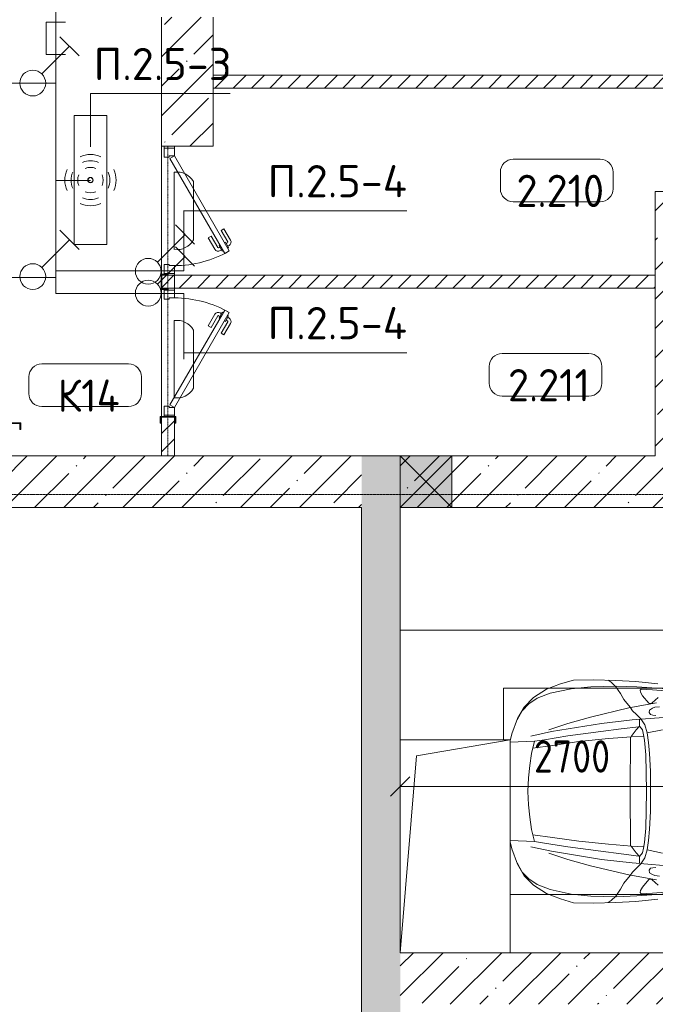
# Model space of a CAD drawing. Header units: millimetres. Extents: x -32229 to 288056, y -13689 to 125138.
# Tile 66 of 193: x -18513 to -13589, y 71500 to 79131. Entities that reach past the tile are written whole.
import ezdxf

# ---------------------------------------------------------------- set-up
doc = ezdxf.new("R2010")
doc.units = ezdxf.units.MM
doc.linetypes.add('3_ Штрих_ 1 х 1 мм', pattern=[2, 1, -1])
doc.linetypes.add('ADSK_Линия сетки', pattern=[25, 20, -2.5, 0, -2.5])
for name, color, linetype, lineweight in [('A-ANNO-DIMS', 7, 'Continuous', 9), ('A-ANNO-DIMS-200', 7, 'Continuous', 9), ('A-ANNO-NOTE', 7, 'Continuous', 18), ('A-AREA-IDEN', 7, 'Continuous', 9), ('A-DETL-GENF', 7, 'Continuous', 18), ('A-DETL-THIN', 7, 'Continuous', 9), ('A-DOOR', 7, 'Continuous', 18), ('A-DOOR-FRAM', 7, 'Continuous', 9), ('A-FLOR', 7, 'Continuous', 18), ('A-GLAZ', 7, 'Continuous', 18), ('A-WALL', 7, 'Continuous', 18), ('A-WALL-PATT', 7, 'Continuous', 40), ('C-PRKG', 7, 'Continuous', 18), ('G-ANNO-TEXT', 7, 'Continuous', 9), ('I-WALL', 7, 'Continuous', 18), ('M-EQPM', 7, 'Continuous', 18), ('S-BEAM', 7, 'Continuous', 18), ('S-COLS', 7, 'Continuous', 18), ('S-GRID', 7, 'Continuous', 9)]:
    doc.layers.add(name, color=color, linetype=linetype, lineweight=lineweight)
doc.layers.add('A-DETL', color=7, linetype='Continuous', lineweight=9, true_color=0x00a600)
doc.styles.add('GOST Common_3', font='GOST_Common.ttf', dxfattribs={"width": 0.9, "height": 250})
doc.styles.add('GOST Common_4', font='GOST_Common.ttf', dxfattribs={"height": 250})
doc.styles.add('ISOCPEUR', font='isocpeur.ttf', dxfattribs={"height": 250})
doc.dimstyles.new('ГОСТ_2_5_мм2_1', dxfattribs={"dimscale": 304.8, "dimtxt": 251.428749, "dimasz": 0.492126, "dimexe": 0.492126, "dimexo": 0.656168, "dimgap": 0.098425, "dimtad": 1, "dimdec": 0, "dimdsep": 46, "dimtxsty": 'GOST Common_3', "dimblk1": 'OBLIQUE', "dimblk2": 'OBLIQUE', "dimsah": 1, "dimcen": 0.09, "dimazin": 2, "dimtfac": 1, "dimtdec": 4, "dimtix": 1, "dimtmove": 0, "dimatfit": 3, "dimfxl": 1, "dimtvp": 1, "dimtolj": 1, "dimtzin": 0, "dimarcsym": 2})
pattern_1 = [(45, (0, 0), (-70.71068, 70.71068), [])]
pattern_2 = [(45, (0, 0), (-228.0985, 228.0985), []), (45, (228.1, 0), (-228.0985, 228.0985), [403.225, -80.645, 6.706, -73.939])]

# ---------------------------------------------------------------- blocks, each defined once
blk = doc.blocks.new('АР_Дверь однопольная - 1000х2100h_850__Кладовая-4627047--02 ЭО')
at = {"layer": 'A-DOOR', "color": 253, "lineweight": 13, "true_color": 0xaaaaaa}
for p, q in [((-311.1, 475), (-331.1, 440.4)), ((425, 50), (-311.1, 475)), ((-331.1, 440.4), (405, 15.4)), ((405, 15.4), (425, 50))]:
    blk.add_line(p, q, dxfattribs=at)
at = {"layer": 'A-DOOR', "color": 253, "lineweight": 5, "true_color": 0xaaaaaa}
for p, q in [((-289.5, 462.5), (-285.5, 469.4)), ((-285.5, 469.4), (-242.2, 444.4)), ((-274.6, 463.2), (-268.6, 473.6)), ((-253, 450.7), (-247, 461.1)), ((-151.4, 411.7), (-240.2, 462.9)), ((-138.9, 433.3), (-227.7, 484.6)), ((-309.5, 427.9), (-313.5, 420.9)), ((-313.5, 420.9), (-270.2, 395.9)), ((-302.6, 414.7), (-308.7, 404.3)), ((-281, 402.2), (-287, 391.8)), ((-196.4, 333.7), (-285.2, 385)), ((-270.2, 395.9), (-266.2, 402.9)), ((-242.2, 444.4), (-246.2, 437.5)), ((-151.4, 411.7), (-138.9, 433.3)), ((-208.9, 312.1), (-297.7, 363.3)), ((-196.4, 333.7), (-208.9, 312.1))]:
    blk.add_line(p, q, dxfattribs=at)
for centre, radius, start, end in [((425, 50), 850, 150, 180), ((-242.7, 458.6), 30, 60, 150), ((-242.7, 458.6), 4.99, 60, 150), ((-282.7, 389.3), 30, 150, 240), ((-282.7, 389.3), 4.99, 150, 240)]:
    blk.add_arc(centre, radius, start, end, dxfattribs=at)
at = {"layer": 'A-DOOR-FRAM', "color": 253, "lineweight": 13, "true_color": 0xaaaaaa}
for p, q in [((-485, 50), (-500, 50)), ((-425, 50), (-485, 50)), ((-485, 50), (-485, -30)), ((-425, 10), (-425, 50)), ((-415, 10), (-425, 10)), ((-415, -30), (-415, 10)), ((425, 10), (415, 10)), ((415, 10), (415, -30)), ((485, 50), (425, 50)), ((425, 50), (425, 10)), ((485, -30), (485, 50)), ((485, 50), (500, 50)), ((-485, -30), (-500, -30)), ((-485, -30), (-415, -30)), ((415, -30), (485, -30)), ((485, -30), (500, -30))]:
    blk.add_line(p, q, dxfattribs=at)
blk = doc.blocks.new('АР_Дверь однопольная - 1000х2100h_850__Кладовая-5767312--02 ЭО')
at = {"layer": 'A-DOOR', "color": 253, "lineweight": 13, "true_color": 0xaaaaaa}
for p, q in [((311.1, 475), (-425, 50)), ((331.1, 440.4), (311.1, 475)), ((-405, 15.4), (331.1, 440.4)), ((-425, 50), (-405, 15.4))]:
    blk.add_line(p, q, dxfattribs=at)
at = {"layer": 'A-DOOR', "color": 253, "lineweight": 5, "true_color": 0xaaaaaa}
for p, q in [((138.9, 433.3), (227.7, 484.6)), ((151.4, 411.7), (240.2, 462.9)), ((285.5, 469.4), (242.2, 444.4)), ((253, 450.7), (247, 461.1)), ((274.6, 463.2), (268.6, 473.6)), ((289.5, 462.5), (285.5, 469.4)), ((151.4, 411.7), (138.9, 433.3)), ((196.4, 333.7), (285.2, 385)), ((242.2, 444.4), (246.2, 437.5)), ((270.2, 395.9), (266.2, 402.9)), ((313.5, 420.9), (270.2, 395.9)), ((281, 402.2), (287, 391.8)), ((302.6, 414.7), (308.7, 404.3)), ((309.5, 427.9), (313.5, 420.9)), ((196.4, 333.7), (208.9, 312.1)), ((208.9, 312.1), (297.7, 363.3))]:
    blk.add_line(p, q, dxfattribs=at)
for centre, radius, start, end in [((242.7, 458.6), 30, 30, 120), ((242.7, 458.6), 4.99, 30, 120), ((-425, 50), 850, 360, 30), ((282.7, 389.3), 4.99, 300, 30), ((282.7, 389.3), 30, 300, 30)]:
    blk.add_arc(centre, radius, start, end, dxfattribs=at)
at = {"layer": 'A-DOOR-FRAM', "color": 253, "lineweight": 13, "true_color": 0xaaaaaa}
for p, q in [((-485, 50), (-500, 50)), ((-425, 50), (-485, 50)), ((-485, 50), (-485, -30)), ((-425, 10), (-425, 50)), ((-415, 10), (-425, 10)), ((-415, -30), (-415, 10)), ((425, 10), (415, 10)), ((415, 10), (415, -30)), ((485, 50), (425, 50)), ((425, 50), (425, 10)), ((485, -30), (485, 50)), ((485, 50), (500, 50)), ((-485, -30), (-500, -30)), ((-485, -30), (-415, -30)), ((415, -30), (485, -30)), ((485, -30), (500, -30))]:
    blk.add_line(p, q, dxfattribs=at)
blk = doc.blocks.new('АР_Машиноместо - 4900x2400_М__5300х2500_-V59--02 ЭО')
at = {"layer": 'A-DETL-GENF', "color": 254, "lineweight": 13, "true_color": 0xd4d4d4}
for p, q in [((439.5, -3468.5), (462, -3136.6)), ((2060.5, -3468.5), (2038, -3136.6)), ((771.7, -3268.5), (797.1, -3388.2)), ((1728.3, -3268.5), (1702.9, -3388.2)), ((564, -3316.2), (602.3, -3530.2)), ((1936, -3316.2), (1897.7, -3530.2)), ((734.6, -3405.8), (688.5, -3435.5)), ((797.1, -3388.2), (734.6, -3405.8)), ((870, -3377.1), (797.1, -3388.2)), ((957.1, -3368.9), (870, -3377.1)), ((1093.5, -3360.7), (957.1, -3368.9)), ((1250, -3360.7), (1093.5, -3360.7)), ((1250, -3360.7), (1406.5, -3360.7)), ((1406.5, -3360.7), (1542.9, -3368.9)), ((1542.9, -3368.9), (1630, -3377.1)), ((1630, -3377.1), (1702.9, -3388.2)), ((1702.9, -3388.2), (1765.4, -3405.8)), ((1765.4, -3405.8), (1811.5, -3435.5)), ((434.2, -3623.7), (439.5, -3468.5)), ((695.7, -3502.8), (723.2, -3741.5)), ((749.1, -3450.8), (765.5, -3589.1)), ((1750.9, -3450.8), (1734.5, -3589.1)), ((1804.3, -3502.8), (1776.8, -3741.5)), ((2065.8, -3623.7), (2060.5, -3468.5)), ((602.3, -3530.2), (673.6, -3827.1)), ((1897.7, -3530.2), (1826.4, -3827.1)), ((438.6, -3823.4), (434.2, -3623.7)), ((765.5, -3589.1), (785.7, -3746.6)), ((1734.5, -3589.1), (1714.3, -3746.6)), ((2061.4, -3823.4), (2065.8, -3623.7)), ((723.2, -3741.5), (786.9, -4128.3)), ((785.7, -3746.6), (819.4, -4000.8)), ((1714.3, -3746.6), (1680.6, -4000.8)), ((1776.8, -3741.5), (1713.1, -4128.3)), ((454.7, -3976.8), (438.6, -3823.4)), ((673.6, -3827.1), (722.7, -4001.8)), ((1826.4, -3827.1), (1777.3, -4001.8)), ((2045.3, -3976.8), (2061.4, -3823.4)), ((488.6, -4138.1), (454.7, -3976.8)), ((722.7, -4001.8), (771.7, -4149.8)), ((819.4, -4000.8), (849, -4182.8)), ((1680.6, -4000.8), (1651, -4182.8)), ((1777.3, -4001.8), (1728.3, -4149.8)), ((2011.4, -4138.1), (2045.3, -3976.8)), ((527.8, -4239.8), (488.6, -4138.1)), ((786.9, -4128.3), (821.1, -4289.8)), ((849, -4182.8), (861.2, -4260.3)), ((1651, -4182.8), (1638.8, -4260.3)), ((1713.1, -4128.3), (1678.9, -4289.8)), ((1972.2, -4239.8), (2011.4, -4138.1)), ((571.5, -4303.1), (527.8, -4239.8)), ((1928.5, -4303.1), (1972.2, -4239.8)), ((625, -4354.8), (571.5, -4303.1)), ((1875, -4354.8), (1928.5, -4303.1)), ((696.3, -4395.8), (625, -4354.8)), ((1803.7, -4395.8), (1875, -4354.8))]:
    blk.add_line(p, q, dxfattribs=at)
at = {"layer": 'A-DETL-GENF', "color": 253, "lineweight": 13, "true_color": 0xaaaaaa}
for p, q in [((474.8, -3179.9), (462.2, -3347.3)), ((2025.2, -3179.9), (2037.8, -3347.3)), ((676.4, -3260.1), (695.7, -3502.8)), ((1823.6, -3260.1), (1804.3, -3502.8)), ((397.1, -3474.2), (415.7, -3305.9)), ((462.2, -3347.3), (456.6, -3434.5)), ((564.6, -3349.7), (522.2, -3303.2)), ((569.7, -3360.7), (564.6, -3349.7)), ((593.6, -3292.5), (597.1, -3327.4)), ((597.1, -3327.4), (605.2, -3346.8)), ((605.2, -3346.8), (620, -3369.3)), ((654.1, -3360.7), (658.7, -3344.5)), ((658.7, -3344.5), (661.1, -3321.2)), ((1841.3, -3344.5), (1838.9, -3321.2)), ((1845.9, -3360.7), (1841.3, -3344.5)), ((1894.8, -3346.8), (1880, -3369.3)), ((1902.9, -3327.4), (1894.8, -3346.8)), ((1906.4, -3292.5), (1902.9, -3327.4)), ((1930.3, -3360.7), (1935.4, -3349.7)), ((1935.4, -3349.7), (1977.8, -3303.2)), ((2037.8, -3347.3), (2043.4, -3434.5)), ((2102.9, -3474.2), (2084.3, -3305.9)), ((481.5, -3439.1), (508, -3422.8)), ((508, -3422.8), (566.8, -3375.1)), ((566.8, -3375.1), (569.7, -3360.7)), ((620, -3369.3), (638.7, -3372.5)), ((638.7, -3372.5), (654.1, -3360.7)), ((690.2, -3433.7), (654.7, -3470.4)), ((773, -3424.2), (744.1, -3447.2)), ((811.1, -3414.8), (773, -3424.2)), ((853.3, -3407.2), (811.1, -3414.8)), ((825.6, -3512.1), (821, -3413)), ((965.3, -3397.8), (853.3, -3407.2)), ((1102.5, -3394.3), (965.3, -3397.8)), ((1250, -3391.3), (1102.5, -3394.3)), ((1250, -3391.3), (1397.5, -3394.3)), ((1397.5, -3394.3), (1534.7, -3397.8)), ((1534.7, -3397.8), (1646.7, -3407.2)), ((1646.7, -3407.2), (1688.9, -3414.8)), ((1674.4, -3512.1), (1679, -3413)), ((1688.9, -3414.8), (1727, -3424.2)), ((1727, -3424.2), (1755.7, -3447)), ((1809.8, -3433.7), (1845.3, -3470.4)), ((1861.3, -3372.5), (1845.9, -3360.7)), ((1880, -3369.3), (1861.3, -3372.5)), ((1933.2, -3375.1), (1930.3, -3360.7)), ((1992, -3422.8), (1933.2, -3375.1)), ((2018.5, -3439.1), (1992, -3422.8)), ((390.2, -3630), (397.1, -3474.2)), ((456.6, -3434.5), (466.2, -3441.1)), ((466.2, -3441.1), (481.5, -3439.1)), ((624.9, -3501.2), (598.3, -3518.6)), ((654.7, -3470.4), (624.9, -3501.2)), ((744.1, -3447.2), (691.3, -3447.2)), ((744.3, -3447), (773.2, -3472.4)), ((773.2, -3472.4), (825.6, -3512.1)), ((840.1, -3687.8), (826.6, -3509.6)), ((1659.9, -3687.8), (1673.4, -3509.6)), ((1726.8, -3472.4), (1674.4, -3512.1)), ((1755.7, -3447), (1726.8, -3472.4)), ((1755.7, -3447.2), (1808.7, -3447.2)), ((1845.3, -3470.4), (1875.1, -3501.2)), ((1875.1, -3501.2), (1901.7, -3518.6)), ((2033.8, -3441.1), (2018.5, -3439.1)), ((2043.4, -3434.5), (2033.8, -3441.1)), ((2109.8, -3630), (2102.9, -3474.2)), ((537.9, -3567), (491.4, -3594.2)), ((598.3, -3518.6), (537.9, -3567)), ((1250, -3520.1), (827.2, -3517.2)), ((1250, -3520.1), (1672.8, -3517.2)), ((1901.7, -3518.6), (1962.1, -3567)), ((1962.1, -3567), (2008.6, -3594.2)), ((384, -3802.9), (390.2, -3630)), ((438.6, -3629.8), (403.8, -3665.5)), ((491.4, -3594.2), (438.6, -3629.8)), ((2008.6, -3594.2), (2061.4, -3629.8)), ((2061.4, -3629.8), (2096.2, -3665.5)), ((2116, -3802.9), (2109.8, -3630)), ((403.8, -3665.5), (388.1, -3688.4)), ((863.9, -3917.5), (840.1, -3687.8)), ((1636.1, -3917.5), (1659.9, -3687.8)), ((2096.2, -3665.5), (2111.9, -3688.4)), ((387.4, -3958.4), (384, -3802.9)), ((2112.6, -3958.4), (2116, -3802.9)), ((416.4, -4059.2), (387.4, -3958.4)), ((893.6, -4121.6), (863.9, -3917.5)), ((1606.4, -4121.6), (1636.1, -3917.5)), ((2083.6, -4059.2), (2112.6, -3958.4)), ((458.6, -4167), (416.4, -4059.2)), ((2041.4, -4167), (2083.6, -4059.2)), ((522.5, -4267.9), (458.6, -4167)), ((914, -4272.5), (893.6, -4121.6)), ((1586, -4272.5), (1606.4, -4121.6)), ((1977.5, -4267.9), (2041.4, -4167)), ((596.3, -4340.6), (522.5, -4267.9)), ((955.5, -4283.9), (861, -4259.4)), ((861.2, -4260.3), (869.2, -4450)), ((1544.5, -4283.9), (1639, -4259.4)), ((1638.8, -4260.3), (1630.8, -4450)), ((1903.7, -4340.6), (1977.5, -4267.9)), ((686, -4391.6), (596.3, -4340.6)), ((1050.4, -4297.3), (955.5, -4283.9)), ((1146, -4306.7), (1050.4, -4297.3)), ((1250, -4312), (1146, -4306.7)), ((1250, -4312), (1354, -4306.7)), ((1354, -4306.7), (1449.6, -4297.3)), ((1449.6, -4297.3), (1544.5, -4283.9)), ((1814, -4391.6), (1903.7, -4340.6)), ((804.4, -4436.7), (686, -4391.6)), ((1695.6, -4436.7), (1814, -4391.6)), ((858.9, -4450), (804.4, -4436.7)), ((1641.1, -4450), (1695.6, -4436.7))]:
    blk.add_line(p, q, dxfattribs=at)
at = {"layer": 'C-PRKG', "color": 253, "lineweight": 13, "true_color": 0xaaaaaa}
for p, q in [((0, 0), (0, -5300)), ((450, -800), (450, -4500)), ((2050, -800), (2050, -4450)), ((450, -4500), (850, -4500))]:
    blk.add_line(p, q, dxfattribs=at)
blk = doc.blocks.new('АР_Отверстие прямоугольное - ОВВ-3220442--02 ЭО')
at = {"layer": 'A-GLAZ', "lineweight": 13, "true_color": 0xf0f0f0}
blk.add_hatch(color=7, dxfattribs=at).paths.add_polyline_path([(325, -200), (325, 200), (-75, 200), (-75, -200)])
at = {"layer": 'A-GLAZ', "color": 253, "lineweight": 5, "true_color": 0xaaaaaa}
for p, q in [((325, 200), (-75, -200)), ((-75, 200), (325, -200))]:
    blk.add_line(p, q, dxfattribs=at)
at = {"layer": 'A-GLAZ', "color": 253, "lineweight": 13, "true_color": 0xaaaaaa}
for p, q in [((325, 200), (-75, 200)), ((-75, 200), (-75, -200)), ((-75, 200), (-75, -200)), ((325, -200), (325, 200)), ((325, 200), (325, -200)), ((-75, -200), (325, -200))]:
    blk.add_line(p, q, dxfattribs=at)
blk = doc.blocks.new('АР_Канал вертикальный прямоугольный - ОВ-6392396--02 ЭО')
at = {"layer": 'M-EQPM', "color": 253, "lineweight": 13, "true_color": 0xaaaaaa}
for p, q in [((425, 825), (-425, 825)), ((-425, 825), (-425, -825)), ((-425, -825), (-425, 825)), ((-425, 825), (425, 825)), ((-300, 700), (425, 825)), ((425, -825), (425, 825)), ((425, 825), (425, -825)), ((-425, -825), (-300, 700)), ((-425, -825), (425, -825)), ((425, -825), (-425, -825))]:
    blk.add_line(p, q, dxfattribs=at)
blk = doc.blocks.new('АР_Перемычка - 100_Уx1_75x5__Опх2_0_125x5_-0_125x5_-6371466--02 ЭО')
at = {"layer": 'S-BEAM', "color": 9, "linetype": '3_ Штрих_ 1 х 1 мм', "lineweight": 15, "true_color": 0xc4c4c4}
for p, q in [((-500, 50), (-500, -50)), ((1900, 50), (1900, -50)), ((-500, 0), (1900, 0))]:
    blk.add_line(p, q, dxfattribs=at)
blk = doc.blocks.new('АР_Фахверк_ _Швеллер полки параллельные_ - 12П-5787732--02 ЭО')
at = {"layer": 'S-COLS', "lineweight": 15, "true_color": 0xaaaaaa}
blk.add_hatch(color=253, dxfattribs=at).paths.add_polyline_path([(35.4, -60), (35.4, -52.2), (-11.8, -52.2), (-11.8, 52.2), (35.4, 52.2), (35.4, 60), (-16.6, 60), (-16.6, -60)])
at = {"layer": 'S-COLS', "color": 253, "lineweight": 15, "true_color": 0xaaaaaa}
for p, q in [((35.4, 60), (-16.6, 60)), ((-16.6, 60), (-16.6, -60)), ((-11.8, -52.2), (-11.8, 52.2)), ((-11.8, 52.2), (35.4, 52.2)), ((35.4, 52.2), (35.4, 60)), ((-16.6, -60), (35.4, -60)), ((35.4, -52.2), (-11.8, -52.2)), ((35.4, -60), (35.4, -52.2))]:
    blk.add_line(p, q, dxfattribs=at)
blk = doc.blocks.new('Наметкина 10_РД_АР_П_rvt-1--02 ЭО')
at = {"layer": 'A-WALL-PATT', "lineweight": 5, "true_color": 0xaaaaaa}
h = blk.add_hatch(dxfattribs=at)
h.set_pattern_fill('FP_2', color=253, style=0, pattern_type=2)
h.set_pattern_definition(pattern_1)
h.paths.add_polyline_path([(-13314.7, 78600), (-13314.7, 78700), (-17014.7, 78700), (-17014.7, 78600), (-13345.2, 78600)])
h = blk.add_hatch(dxfattribs=at)
h.set_pattern_fill('FP_3', color=253, style=0, pattern_type=2)
h.set_pattern_definition(pattern_2)
h.paths.add_polyline_path([(-4914.7, 77550), (-4914.7, 77800), (-13589.7, 77800), (-13589.7, 77550), (-8145.7, 77550)])
h = blk.add_hatch(dxfattribs=at)
h.set_pattern_fill('FP_3', color=253, style=0, pattern_type=2)
h.set_pattern_definition(pattern_2)
h.paths.add_polyline_path([(-13189.7, 75750), (-13189.7, 77550), (-13589.7, 77550), (-13589.7, 75750), (-13345.2, 75750)])
h = blk.add_hatch(dxfattribs=at)
h.set_pattern_fill('FP_2', color=253, style=0, pattern_type=2)
h.set_pattern_definition(pattern_1)
h.paths.add_polyline_path([(-17314.7, 75750), (-17314.7, 76050), (-17414.7, 76050), (-17414.7, 75750)])
h.paths.add_polyline_path([(-17314.7, 77050), (-17314.7, 77150), (-17411.5, 77150), (-17410.2, 77050)])
h = blk.add_hatch(dxfattribs=at)
h.set_pattern_fill('FP_2', color=253, style=0, pattern_type=2)
h.set_pattern_definition(pattern_1)
h.paths.add_polyline_path([(-13589.7, 77050), (-13589.7, 77150), (-17314.7, 77150), (-17314.7, 77050), (-15944.9, 77050)])
h = blk.add_hatch(dxfattribs=at)
h.set_pattern_fill('FP_3', color=253, style=0, pattern_type=2)
h.set_pattern_definition(pattern_2)
h.paths.add_polyline_path([(-15864.7, 75350), (-15864.7, 75750), (-21264.7, 75750), (-21264.7, 75350), (-18544.7, 75350)])
h = blk.add_hatch(dxfattribs=at)
h.set_pattern_fill('FP_3', color=253, style=0, pattern_type=2)
h.set_pattern_definition(pattern_2)
h.paths.add_polyline_path([(-15864.7, 35975), (-15564.7, 35975), (-15564.7, 75750), (-15864.7, 75750), (-15864.7, 37070.7)])
h = blk.add_hatch(dxfattribs=at)
h.set_pattern_fill('FP_3', color=253, style=0, pattern_type=2)
h.set_pattern_definition(pattern_2)
h.paths.add_polyline_path([(4910.3, 75350), (4910.3, 75750), (-8814.7, 75750), (-8814.7, 75350), (2253.2, 75350)])
h.paths.add_polyline_path([(-10314.7, 75350), (-10314.7, 75750), (-15564.7, 75750), (-15564.7, 75350), (-13345.2, 75350)])
h = blk.add_hatch(dxfattribs=at)
h.set_pattern_fill('FP_3', color=253, style=0, pattern_type=2)
h.set_pattern_definition(pattern_2)
h.paths.add_polyline_path([(-11164.7, 71500), (-11164.7, 71900), (-15564.7, 71900), (-15564.7, 71500), (-13345.2, 71500)])
at = {"layer": 'S-COLS', "lineweight": 5, "true_color": 0xaaaaaa}
h = blk.add_hatch(dxfattribs=at)
h.set_pattern_fill('FP_3', color=253, style=0, pattern_type=2)
h.set_pattern_definition(pattern_2)
h.paths.add_polyline_path([(-17014.7, 78150), (-17014.7, 79150), (-17414.7, 79150), (-17414.7, 78150)])
at = {"layer": 'A-FLOR', "color": 253, "lineweight": 13, "true_color": 0xaaaaaa}
for p, q in [((-17414.7, 77160), (-17414.7, 78150)), ((-17414.7, 78150), (-17414.7, 77160)), ((-17414.7, 76056.2), (-17414.7, 77040)), ((-17414.7, 77040), (-17414.7, 76056.2))]:
    blk.add_line(p, q, dxfattribs=at)
at = {"layer": 'A-WALL', "color": 253, "lineweight": 13, "true_color": 0xaaaaaa}
for p, q in [((-13314.7, 77800), (-13589.7, 77800)), ((-13589.7, 77800), (-13589.7, 77550)), ((-13589.7, 77550), (-13589.7, 75750)), ((-15864.7, 75750), (-21264.7, 75750)), ((-15564.7, 75750), (-15864.7, 75750)), ((-15164.7, 75750), (-15564.7, 75750)), ((-13589.7, 75750), (-15164.7, 75750)), ((-21264.7, 75350), (-15864.7, 75350)), ((-15864.7, 75350), (-15864.7, 35975)), ((-15564.7, 73550), (-15564.7, 75350)), ((-15564.7, 75350), (-15164.7, 75350)), ((-15164.7, 75350), (-10314.7, 75350)), ((-11164.7, 71900), (-14714.7, 71900))]:
    blk.add_line(p, q, dxfattribs=at)
at = {"layer": 'I-WALL', "color": 253, "lineweight": 13, "true_color": 0xaaaaaa}
for p, q in [((-13314.7, 78700), (-17014.7, 78700)), ((-17014.7, 78700), (-17014.7, 78600)), ((-17014.7, 78600), (-13314.7, 78600)), ((-17314.7, 77150), (-17411.6, 77150)), ((-17314.7, 77050), (-17314.7, 77150)), ((-13589.7, 77150), (-17314.7, 77150)), ((-17314.7, 77150), (-17314.7, 77050)), ((-13589.7, 77050), (-13589.7, 77150)), ((-17411.5, 77050), (-17314.7, 77050)), ((-17314.7, 77050), (-13589.7, 77050)), ((-17414.7, 76050), (-17414.7, 75750)), ((-17314.7, 76050), (-17414.7, 76050)), ((-17314.7, 75750), (-17314.7, 76050)), ((-17414.7, 75750), (-17314.7, 75750))]:
    blk.add_line(p, q, dxfattribs=at)
at = {"layer": 'S-COLS', "color": 253, "lineweight": 15, "true_color": 0xaaaaaa}
for p, q in [((-17414.7, 79150), (-17414.7, 78150)), ((-17014.7, 78150), (-17014.7, 79150)), ((-17414.7, 78150), (-17014.7, 78150))]:
    blk.add_line(p, q, dxfattribs=at)
at = {"layer": 'A-DOOR', "color": 253, "lineweight": 13, "true_color": 0xaaaaaa, "rotation": 270}
for name, p in [('АР_Дверь однопольная - 1000х2100h_850__Кладовая-5767312--02 ЭО', (-17364.7, 77650)), ('АР_Дверь однопольная - 1000х2100h_850__Кладовая-4627047--02 ЭО', (-17364.7, 76550))]:
    blk.add_blockref(name, p, dxfattribs=at)
at = {"layer": 'A-GLAZ', "color": 253, "lineweight": 13, "true_color": 0xaaaaaa}
blk.add_blockref('АР_Отверстие прямоугольное - ОВВ-3220442--02 ЭО', (-15489.7, 75550), dxfattribs=at)
at = {"layer": 'C-PRKG', "color": 253, "lineweight": 13, "true_color": 0xaaaaaa, "rotation": 269.9999999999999}
blk.add_blockref('АР_Машиноместо - 4900x2400_М__5300х2500_-V59--02 ЭО', (-10264.7, 74400), dxfattribs=at)
at = {"layer": 'M-EQPM', "color": 253, "lineweight": 13, "true_color": 0xaaaaaa}
blk.add_blockref('АР_Канал вертикальный прямоугольный - ОВ-6392396--02 ЭО', (-15139.7, 72725), dxfattribs=at)
at = {"layer": 'S-BEAM', "color": 253, "lineweight": 13, "true_color": 0xaaaaaa, "rotation": 270}
blk.add_blockref('АР_Перемычка - 100_Уx1_75x5__Опх2_0_125x5_-0_125x5_-6371466--02 ЭО', (-17364.7, 77650), dxfattribs=at)
at = {"layer": 'S-COLS', "color": 253, "lineweight": 13, "true_color": 0xaaaaaa}
blk.add_blockref('АР_Фахверк_ _Швеллер полки параллельные_ - 12П-5787732--02 ЭО', (-17399.7, 77100), dxfattribs=at)
at = {"layer": 'S-COLS', "color": 253, "lineweight": 13, "true_color": 0xaaaaaa, "rotation": 269.9999999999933}
for p in [(-17364.7, 76040), (-18564.7, 75990)]:
    blk.add_blockref('АР_Фахверк_ _Швеллер полки параллельные_ - 12П-5787732--02 ЭО', p, dxfattribs=at)
blk = doc.blocks.new('Марка помещения 2 - Марка помещения 2-1605974--02 ЭО')
at = {"layer": 'A-AREA-IDEN', "color": 253, "true_color": 0xaaaaaa}
for p, q in [((-1.797, 0.841), (1.569, 0.841)), ((-2.297, -0.309), (-2.297, 0.341)), ((2.069, 0.341), (2.069, -0.309)), ((1.569, -0.809), (-1.797, -0.809))]:
    blk.add_line(p, q, dxfattribs=at)
for centre, start, end in [((-1.797, 0.341), 90, 180), ((1.569, 0.341), 0, 90), ((-1.797, -0.309), 180, 270), ((1.569, -0.309), 270, 360)]:
    blk.add_arc(centre, 0.5, start, end, dxfattribs=at)
blk = doc.blocks.new('DIMBLOCK266--02 ЭО')
at = {"layer": 'A-ANNO-DIMS-200'}
for p, q in [((-15564.7, 73095.1), (-15564.7, 73339)), ((-12864.4, 73095.1), (-12864.4, 73339)), ((-15564.7, 73189), (-15489.7, 73264)), ((-12864.4, 73189), (-12789.4, 73264)), ((-15564.7, 73189), (-15639.7, 73114)), ((-15564.7, 73189), (-12864.4, 73189)), ((-15564.7, 73189), (-15564.7, 73095.1)), ((-12864.4, 73189), (-12939.4, 73114)), ((-12864.4, 73189), (-12864.4, 73095.1))]:
    blk.add_line(p, q, dxfattribs=at)
at = {"layer": 'A-ANNO-DIMS-200', "color": 0, "insert": (-14529.9, 73545.7), "char_height": 250, "width": 756.843, "attachment_point": 1, "line_spacing_factor": 1.022761, "style": 'GOST Common_3'}
blk.add_mtext('2700', dxfattribs=at)
blk = doc.blocks.new('_Oblique')
at = {"color": 0, "linetype": 'ByBlock', "lineweight": -2}
blk.add_line((-0.5, -0.5), (0.5, 0.5), dxfattribs=at)

msp = doc.modelspace()

# ---------------------------------------------------------------- linework, layer by layer
at = {"layer": 'A-ANNO-NOTE', "color": 5, "lineweight": 9, "true_color": 0x0000ff}
for p, q in [((-18201.6, 78998.9), (-18053.4, 78850.7)), ((-18341.6, 78710.7), (-18127.5, 78924.8)), ((-18091.3, 77387.8), (-18091.3, 78387.8)), ((-18091.3, 78387.8), (-17838.6, 78387.8)), ((-17838.6, 78387.8), (-17838.6, 77387.8)), ((-17315.6, 77351.4), (-17315.6, 77948.6)), ((-17168.2, 77875.9), (-17168.2, 77424.1)), ((-17306.9, 77540.3), (-17158.6, 77392.1)), ((-18201.6, 77498.9), (-18053.4, 77350.7)), ((-17446.8, 77252.1), (-17232.7, 77466.2)), ((-18341.6, 77210.7), (-18127.5, 77424.8)), ((-17838.6, 77387.8), (-18091.3, 77387.8)), ((-17306.9, 77370.3), (-17158.6, 77222.1)), ((-17446.8, 77082.1), (-17232.7, 77296.2)), ((-17315.6, 76201.4), (-17315.6, 76798.6)), ((-17168.2, 76725.9), (-17168.2, 76274.1))]:
    msp.add_line(p, q, dxfattribs=at)
for centre, radius in [((-18412.3, 78640), 100), ((-17966, 77887.8), 20), ((-17965.1, 77888.7), 20), ((-17965.1, 77886.9), 20), ((-17964.2, 77887.8), 20), ((-18412.3, 77140), 100), ((-17517.5, 77181.4), 100), ((-17517.5, 77011.4), 100)]:
    msp.add_circle(centre, radius, dxfattribs=at)
for centre, radius, start, end in [((-17965.1, 77886.9), 199.6, 66, 114), ((-17965.1, 77886.9), 151.5, 66, 114), ((-17964.2, 77887.8), 199.6, 156, 204), ((-17964.2, 77887.8), 151.5, 156, 204), ((-17964.2, 77887.8), 99.8, 156, 204), ((-17965.1, 77886.9), 99.8, 66, 114), ((-17966, 77887.8), 99.8, 336, 24), ((-17966, 77887.8), 151.5, 336, 24), ((-17966, 77887.8), 199.6, 336, 24), ((-17293.5, 77807.6), 142.7, 28.57912, 98.90992), ((-17965.1, 77888.7), 99.8, 246, 294), ((-17965.1, 77888.7), 199.6, 246, 294), ((-17965.1, 77888.7), 151.5, 246, 294), ((-17293.5, 77492.4), 142.7, 261.09008, 331.42088), ((-17293.5, 76657.6), 142.7, 28.57912, 98.90992), ((-17293.5, 76342.4), 142.7, 261.09008, 331.42088)]:
    msp.add_arc(centre, radius, start, end, dxfattribs=at)
at = {"layer": 'A-DETL', "color": 5, "true_color": 0x0000ff}
for p, q in [((-18232.7, 77010), (-18232.7, 84970)), ((-18157.7, 79112.4), (-18307.7, 79112.4)), ((-18307.7, 79112.4), (-18307.7, 78862.4)), ((-18307.7, 78862.4), (-18157.7, 78862.4)), ((-18714.7, 78640), (-18232.7, 78640)), ((-18232.7, 77885.3), (-17964.8, 77885.3)), ((-17242.8, 77650), (-17242.8, 77185.3)), ((-17242.8, 77185.3), (-18232.7, 77185.3)), ((-18722.8, 77132.6), (-18232.7, 77132.6)), ((-17242.8, 77010), (-18232.7, 77010)), ((-17242.8, 76500), (-17242.8, 77010))]:
    msp.add_line(p, q, dxfattribs=at)
at = {"layer": 'A-DETL-THIN'}
for p, q in [((-16882.7, 78557.9), (-17964.9, 78557.9)), ((-17964.9, 78145.3), (-17964.9, 78557.9)), ((-15514.7, 77650), (-17244.7, 77650)), ((-15514.7, 76550), (-17244.7, 76550))]:
    msp.add_line(p, q, dxfattribs=at)
at = {"layer": 'S-GRID', "color": 253, "linetype": 'ADSK_Линия сетки', "true_color": 0xaaaaaa}
msp.add_line((131381.2, 75450), (-30593.4, 75450), dxfattribs=at)

# ---------------------------------------------------------------- block references
at = {"lineweight": 5}
msp.add_blockref('Наметкина 10_РД_АР_П_rvt-1--02 ЭО', (0, 0), dxfattribs=at)
at = {"layer": 'A-AREA-IDEN', "color": 253, "true_color": 0xaaaaaa, "xscale": 199.9999999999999, "yscale": 199.9999999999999, "zscale": 199.9999999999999}
for p in [(-14330, 77882), (-14416.6, 76375.9), (-17983.5, 76294.6)]:
    msp.add_blockref('Марка помещения 2 - Марка помещения 2-1605974--02 ЭО', p, dxfattribs=at)

# ---------------------------------------------------------------- texts
at = {"layer": 'A-AREA-IDEN', "color": 253, "true_color": 0xaaaaaa, "char_height": 250, "attachment_point": 5, "line_spacing_factor": 1.022766, "style": 'GOST Common_4'}
for s, insert, width in [('\\pt100,200,300,400,500,600,700,800,900,1000,1100,1200,1300,1400,1500,1600,1700,1800,1900,2000,2100,2200,2300,2400,2500,2600,2700,2800,2900,3000,3100,3200;2.210', (-14325.5, 77804.6), 780), ('\\pt100,200,300,400,500,600,700,800,900,1000,1100,1200,1300,1400,1500,1600,1700,1800,1900,2000,2100,2200,2300,2400,2500,2600,2700,2800,2900,3000,3100,3200;2.211', (-14413.1, 76298.5), 728), ('\\pt100,200,300,400,500,600,700,800,900,1000,1100,1200,1300,1400,1500,1600,1700,1800,1900,2000,2100,2200,2300,2400,2500,2600,2700,2800,2900,3000,3100,3200;К14', (-17979, 76217.2), 542)]:
    msp.add_mtext(s, dxfattribs=dict(at, insert=insert, width=width))
at = {"layer": 'G-ANNO-TEXT', "char_height": 250, "attachment_point": 1, "line_spacing_factor": 1.139951, "style": 'ISOCPEUR'}
for s, insert, width in [('\\pt600,1200,1800,2400,3000,3600,4200,4800,5400,6000,6600,7200,7800,8400,9000,9600,10200,10800,11400,12000,12600,13200,13800,14400,15000,15600,16200,16800,17400,18000,18600,19200;П.2.5-3', (-17940.2, 78912.6), 1068.58), ('\\pt600,1200,1800,2400,3000,3600,4200,4800,5400,6000,6600,7200,7800,8400,9000,9600,10200,10800,11400,12000,12600,13200,13800,14400,15000,15600,16200,16800,17400,18000,18600,19200;П.2.5-4', (-16592.3, 78004.6), 1096.86), ('\\pt600,1200,1800,2400,3000,3600,4200,4800,5400,6000,6600,7200,7800,8400,9000,9600,10200,10800,11400,12000,12600,13200,13800,14400,15000,15600,16200,16800,17400,18000,18600,19200;П.2.5-4', (-16592.3, 76904.6), 1096.86)]:
    msp.add_mtext(s, dxfattribs=dict(at, insert=insert, width=width))

# ---------------------------------------------------------------- dimensions: what is measured, and where the dimension line sits
at = {"layer": 'A-ANNO-DIMS'}
dim = msp.add_linear_dim(base=(-12864.4, 73189), p1=(-15564.7, 73295.1), p2=(-12864.4, 73295.1), dimstyle='ГОСТ_2_5_мм2_1', override={"dimpost": '<>', "dimfxl": 2700.296724}, dxfattribs=at)
dim.commit()
dim.dimension.update_dxf_attribs({"geometry": 'DIMBLOCK266--02 ЭО', "text_midpoint": (-14214.6, 73344)})

doc.saveas('drawing.dxf')
